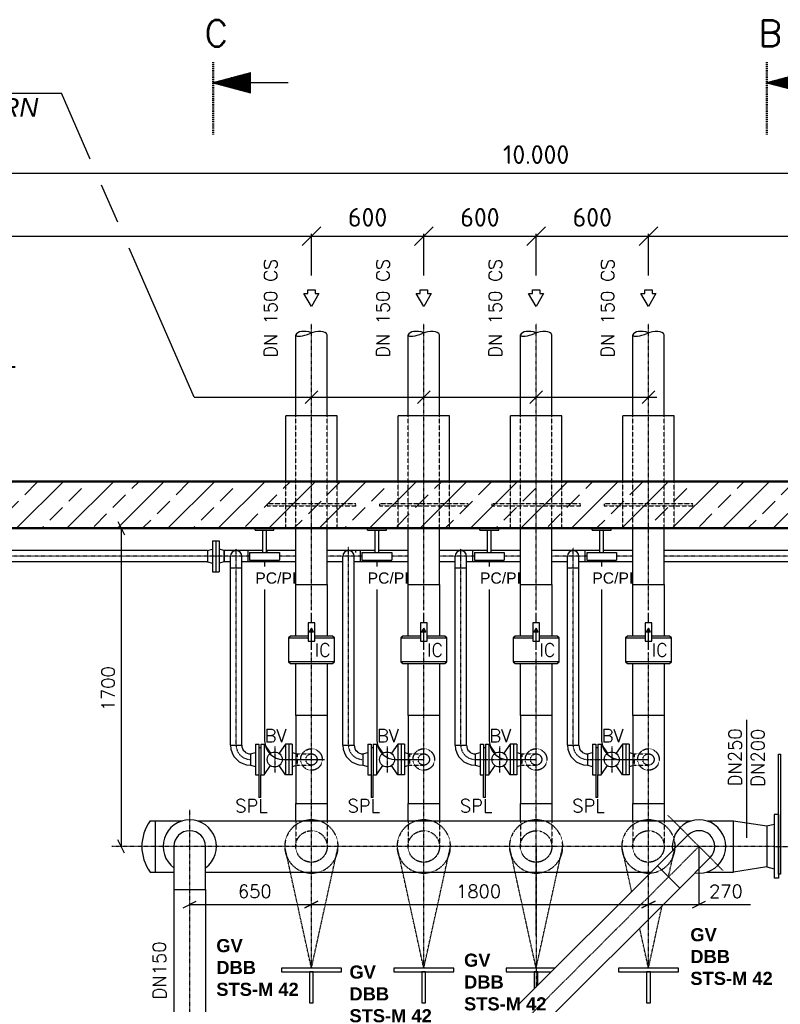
# Model space of a CAD drawing. Header units: millimetres. Extents: x -197187 to 231260338, y -45270 to 70505.
# Tile 40 of 85: x 6136 to 10199, y 11609 to 16868. Entities that reach past the tile are written whole.
import ezdxf
from ezdxf.enums import TextEntityAlignment as Align

# ---------------------------------------------------------------- set-up
doc = ezdxf.new("R2010")
doc.units = ezdxf.units.MM
doc.header["$LTSCALE"] = 0.5
doc.linetypes.add('DASHDOT', pattern=[1, 0.5, -0.25, 0, -0.25])
doc.linetypes.add('HIDDEN', pattern=[0.375, 0.25, -0.125])
for name, color, linetype in [('15', 7, 'Continuous'), ('17', 7, 'Continuous'), ('21', 7, 'Continuous'), ('41', 7, 'Continuous'), ('BEMAßUNG', 7, 'Continuous'), ('Beschriftung', 7, 'Continuous'), ('P-MU050ENTL', 7, 'Continuous'), ('P-MU150AUSL', 7, 'Continuous'), ('P-MU200AUSL', 7, 'Continuous'), ('P-MU200EINL', 7, 'Continuous'), ('P-MU250AUSL', 7, 'Continuous'), ('P-MU250EINL', 7, 'Continuous'), ('P-MU300AUSL', 7, 'Continuous')]:
    doc.layers.add(name, color=color, linetype=linetype)
doc.styles.add('LBB3.5M1000', font='isocp.shx', dxfattribs={"height": 3.5})
doc.styles.add('ROMANS', font='ROMANS', dxfattribs={"height": 0.2})
doc.styles.get("Standard").update_dxf_attribs({"font": 'isocpeur.ttf'})
doc.dimstyles.new('DIN', dxfattribs={"dimtxt": 2.5, "dimasz": 2.5, "dimexe": 1.25, "dimexo": 0.625, "dimtad": 1, "dimtih": 1, "dimdec": 4, "dimdsep": 46, "dimlunit": 6, "dimtxsty": 'Standard', "dimcen": 2.5, "dimadec": 0, "dimazin": 0, "dimtfac": 1, "dimtdec": 4, "dimtmove": 0, "dimatfit": 3, "dimfxl": 0, "dimtvp": 1, "dimtolj": 1, "dimtzin": 0, "dimarcsym": 0})

# ---------------------------------------------------------------- blocks, each defined once
blk = doc.blocks.new('_Oblique')
at = {"color": 0, "linetype": 'ByBlock', "lineweight": -2}
blk.add_line((-0.5, -0.5), (0.5, 0.5), dxfattribs=at)
blk = doc.blocks.new('*D12')
at = {"layer": 'BEMAßUNG', "color": 0, "lineweight": -2, "transparency": 16777216}
for p, q in [((3894.4, 15502), (3894.4, 15724.9)), ((7694.4, 15502), (7694.4, 15724.9)), ((3894.4, 15712.4), (7694.4, 15712.4))]:
    blk.add_line(p, q, dxfattribs=at)
at = {"layer": 'DEFPOINTS', "color": 0, "transparency": 16777216}
for p in [(7694.4, 15712.4), (3894.4, 14402), (7694.4, 14402)]:
    blk.add_point(p, dxfattribs=at)
at = {"layer": 'BEMAßUNG', "color": 0, "lineweight": -2, "transparency": 16777216, "xscale": 100, "yscale": 100, "zscale": 100, "rotation": 180}
blk.add_blockref('_Oblique', (3894.4, 15712.4), dxfattribs=at)
at = {"layer": 'BEMAßUNG', "color": 0, "lineweight": -2, "transparency": 16777216, "xscale": 100, "yscale": 100, "zscale": 100}
blk.add_blockref('_Oblique', (7694.4, 15712.4), dxfattribs=at)
at = {"layer": 'BEMAßUNG', "color": 0, "transparency": 16777216, "insert": (5794.4, 15812.4), "char_height": 100, "attachment_point": 5}
blk.add_mtext('\\A1;3.800', dxfattribs=at)
blk = doc.blocks.new('*D15')
at = {"layer": 'BEMAßUNG', "color": 0, "lineweight": -2, "transparency": 16777216}
for p, q in [((9494.4, 15502), (9494.4, 15724.9)), ((11744.4, 15502), (11744.4, 15724.9)), ((9494.4, 15712.4), (11744.4, 15712.4))]:
    blk.add_line(p, q, dxfattribs=at)
at = {"layer": 'DEFPOINTS', "color": 0, "transparency": 16777216}
for p in [(11744.4, 15712.4), (9494.4, 14402), (11744.4, 14402)]:
    blk.add_point(p, dxfattribs=at)
at = {"layer": 'BEMAßUNG', "color": 0, "lineweight": -2, "transparency": 16777216, "xscale": 100, "yscale": 100, "zscale": 100, "rotation": 180}
blk.add_blockref('_Oblique', (9494.4, 15712.4), dxfattribs=at)
at = {"layer": 'BEMAßUNG', "color": 0, "lineweight": -2, "transparency": 16777216, "xscale": 100, "yscale": 100, "zscale": 100}
blk.add_blockref('_Oblique', (11744.4, 15712.4), dxfattribs=at)
at = {"layer": 'BEMAßUNG', "color": 0, "transparency": 16777216, "insert": (10619.4, 15812.4), "char_height": 100, "attachment_point": 5}
blk.add_mtext('\\A1;2.250', dxfattribs=at)
blk = doc.blocks.new('*D16')
at = {"layer": 'BEMAßUNG', "color": 0, "lineweight": -2, "transparency": 16777216}
for p, q in [((8894.4, 15502), (8894.4, 15724.9)), ((9494.4, 15502), (9494.4, 15724.9)), ((8894.4, 15712.4), (9494.4, 15712.4))]:
    blk.add_line(p, q, dxfattribs=at)
at = {"layer": 'DEFPOINTS', "color": 0, "transparency": 16777216}
for p in [(9494.4, 15712.4), (8894.4, 14402), (9494.4, 14402)]:
    blk.add_point(p, dxfattribs=at)
at = {"layer": 'BEMAßUNG', "color": 0, "lineweight": -2, "transparency": 16777216, "xscale": 100, "yscale": 100, "zscale": 100, "rotation": 180}
blk.add_blockref('_Oblique', (8894.4, 15712.4), dxfattribs=at)
at = {"layer": 'BEMAßUNG', "color": 0, "lineweight": -2, "transparency": 16777216, "xscale": 100, "yscale": 100, "zscale": 100}
blk.add_blockref('_Oblique', (9494.4, 15712.4), dxfattribs=at)
at = {"layer": 'BEMAßUNG', "color": 0, "transparency": 16777216, "insert": (9194.4, 15812.4), "char_height": 100, "attachment_point": 5}
blk.add_mtext('\\A1;600', dxfattribs=at)
blk = doc.blocks.new('*D17')
at = {"layer": 'BEMAßUNG', "color": 0, "lineweight": -2, "transparency": 16777216}
for p, q in [((8294.4, 15502), (8294.4, 15724.9)), ((8894.4, 15502), (8894.4, 15724.9)), ((8294.4, 15712.4), (8894.4, 15712.4))]:
    blk.add_line(p, q, dxfattribs=at)
at = {"layer": 'DEFPOINTS', "color": 0, "transparency": 16777216}
for p in [(8894.4, 15712.4), (8294.4, 14402), (8894.4, 14402)]:
    blk.add_point(p, dxfattribs=at)
at = {"layer": 'BEMAßUNG', "color": 0, "lineweight": -2, "transparency": 16777216, "xscale": 100, "yscale": 100, "zscale": 100, "rotation": 180}
blk.add_blockref('_Oblique', (8294.4, 15712.4), dxfattribs=at)
at = {"layer": 'BEMAßUNG', "color": 0, "lineweight": -2, "transparency": 16777216, "xscale": 100, "yscale": 100, "zscale": 100}
blk.add_blockref('_Oblique', (8894.4, 15712.4), dxfattribs=at)
at = {"layer": 'BEMAßUNG', "color": 0, "transparency": 16777216, "insert": (8594.4, 15812.4), "char_height": 100, "attachment_point": 5}
blk.add_mtext('\\A1;600', dxfattribs=at)
blk = doc.blocks.new('*D18')
at = {"layer": 'BEMAßUNG', "color": 0, "lineweight": -2, "transparency": 16777216}
for p, q in [((7694.4, 15502), (7694.4, 15724.9)), ((8294.4, 15502), (8294.4, 15724.9)), ((7694.4, 15712.4), (8294.4, 15712.4))]:
    blk.add_line(p, q, dxfattribs=at)
at = {"layer": 'DEFPOINTS', "color": 0, "transparency": 16777216}
for p in [(8294.4, 15712.4), (7694.4, 14402), (8294.4, 14402)]:
    blk.add_point(p, dxfattribs=at)
at = {"layer": 'BEMAßUNG', "color": 0, "lineweight": -2, "transparency": 16777216, "xscale": 100, "yscale": 100, "zscale": 100, "rotation": 180}
blk.add_blockref('_Oblique', (7694.4, 15712.4), dxfattribs=at)
at = {"layer": 'BEMAßUNG', "color": 0, "lineweight": -2, "transparency": 16777216, "xscale": 100, "yscale": 100, "zscale": 100}
blk.add_blockref('_Oblique', (8294.4, 15712.4), dxfattribs=at)
at = {"layer": 'BEMAßUNG', "color": 0, "transparency": 16777216, "insert": (7994.4, 15812.4), "char_height": 100, "attachment_point": 5}
blk.add_mtext('\\A1;600', dxfattribs=at)
blk = doc.blocks.new('PFEIL')
at = {"layer": '17', "color": 7, "linetype": 'Continuous'}
for p, q in [((-20, 5.359), (-20, -5.359)), ((0, 0), (-20, 5.359)), ((-40, 0), (-20, 0)), ((-20, 5.0491), (-18.8434, 5.0491)), ((-20, 4.5991), (-17.164, 4.5991)), ((-20, 4.1491), (-15.4846, 4.1491)), ((-20, 3.6991), (-13.8052, 3.6991)), ((-20, 3.2491), (-12.1258, 3.2491)), ((-20, 2.7991), (-10.4464, 2.7991)), ((-20, 2.3491), (-8.7669, 2.3491)), ((-20, 1.8991), (-7.0875, 1.8991)), ((-20, 1.4491), (-5.4081, 1.4491)), ((-20, 0.9991), (-3.7287, 0.9991)), ((-20, 0.5491), (-2.0493, 0.5491)), ((-20, 0.0991), (-0.3698, 0.0991)), ((-20, -5.359), (0, 0)), ((-20, -0.3509), (-1.3096, -0.3509)), ((-20, -0.8009), (-2.989, -0.8009)), ((-20, -1.2509), (-4.6684, -1.2509)), ((-20, -1.7009), (-6.3478, -1.7009)), ((-20, -2.1509), (-8.0272, -2.1509)), ((-20, -2.6009), (-9.7067, -2.6009)), ((-20, -3.0509), (-11.3861, -3.0509)), ((-20, -3.5009), (-13.0655, -3.5009)), ((-20, -3.9509), (-14.7449, -3.9509)), ((-20, -4.4009), (-16.4243, -4.4009)), ((-20, -4.8509), (-18.1038, -4.8509)), ((-20, -5.3009), (-19.7832, -5.3009))]:
    blk.add_line(p, q, dxfattribs=at)
blk = doc.blocks.new('*D25')
at = {"layer": 'BEMAßUNG', "color": 0, "lineweight": -2, "transparency": 16777216}
for p, q in [((3894.4, 15502), (3894.4, 16060.2)), ((3894.4, 16047.7), (13894.4, 16047.7)), ((13894.4, 15502), (13894.4, 16060.2))]:
    blk.add_line(p, q, dxfattribs=at)
at = {"layer": 'DEFPOINTS', "color": 0, "transparency": 16777216}
for p in [(13894.4, 16047.7), (3894.4, 14402), (13894.4, 14402)]:
    blk.add_point(p, dxfattribs=at)
at = {"layer": 'BEMAßUNG', "color": 0, "lineweight": -2, "transparency": 16777216, "xscale": 100, "yscale": 100, "zscale": 100, "rotation": 180}
blk.add_blockref('_Oblique', (3894.4, 16047.7), dxfattribs=at)
at = {"layer": 'BEMAßUNG', "color": 0, "lineweight": -2, "transparency": 16777216, "xscale": 100, "yscale": 100, "zscale": 100}
blk.add_blockref('_Oblique', (13894.4, 16047.7), dxfattribs=at)
at = {"layer": 'BEMAßUNG', "color": 0, "transparency": 16777216, "insert": (8894.4, 16147.7), "char_height": 100, "attachment_point": 5}
blk.add_mtext('\\A1;10.000', dxfattribs=at)

msp = doc.modelspace()

# ---------------------------------------------------------------- hatches: boundary and pattern name
h = msp.add_hatch(color=256)
h.dxf.hatch_style = 1
h.paths.add_polyline_path([(7694.39, 13617.779), (7682.793, 13597.693), (7705.987, 13597.693)])
h = msp.add_hatch(color=256)
h.dxf.hatch_style = 1
h.paths.add_polyline_path([(8294.39, 13617.779), (8282.793, 13597.693), (8305.987, 13597.693)])
h = msp.add_hatch(color=256)
h.dxf.hatch_style = 1
h.paths.add_polyline_path([(8894.39, 13617.779), (8882.793, 13597.693), (8905.987, 13597.693)])
h = msp.add_hatch(color=256)
h.dxf.hatch_style = 1
h.paths.add_polyline_path([(9494.39, 13617.779), (9482.793, 13597.693), (9505.987, 13597.693)])

# ---------------------------------------------------------------- linework, layer by layer
for p, q in [((7694.39, 13645.981), (7694.39, 13700.306)), ((8294.39, 13645.981), (8294.39, 13700.306)), ((8894.39, 13645.981), (8894.39, 13700.306)), ((9494.39, 13645.981), (9494.39, 13700.306)), ((7694.39, 13502.018), (7694.39, 13597.693)), ((8294.39, 13502.018), (8294.39, 13597.693)), ((8894.39, 13502.018), (8894.39, 13597.693)), ((9494.39, 13502.018), (9494.39, 13597.693)), ((7610.24, 13152.018), (7610.24, 12681.018)), ((7778.54, 13152.018), (7778.54, 12681.018)), ((8210.24, 13152.018), (8210.24, 12681.018)), ((8378.54, 13152.018), (8378.54, 12681.018)), ((8810.24, 13152.018), (8810.24, 12681.018)), ((8978.54, 13152.018), (8978.54, 12681.018)), ((9410.24, 13152.018), (9410.24, 12681.018)), ((9578.54, 13152.018), (9578.54, 12681.018)), ((7610.24, 12588.518), (7610.24, 12681.018)), ((7778.54, 12681.018), (7778.54, 12588.518)), ((8210.24, 12681.018), (8378.54, 12681.018)), ((8210.24, 12588.518), (8210.24, 12681.018)), ((8378.54, 12681.018), (8378.54, 12588.518)), ((8810.24, 12681.018), (8978.54, 12681.018)), ((8810.24, 12588.518), (8810.24, 12681.018)), ((8978.54, 12681.018), (8978.54, 12588.518)), ((9410.24, 12681.018), (9578.54, 12681.018)), ((9410.24, 12588.518), (9410.24, 12681.018)), ((9578.54, 12681.018), (9578.54, 12588.518))]:
    msp.add_line(p, q)
for points in [[(7676.288, 13645.981), (7676.288, 13549.405), (7712.492, 13549.405), (7712.492, 13645.981)], [(8276.288, 13645.981), (8276.288, 13549.405), (8312.492, 13549.405), (8312.492, 13645.981)], [(8876.288, 13645.981), (8876.288, 13549.405), (8912.492, 13549.405), (8912.492, 13645.981)], [(9476.288, 13645.981), (9476.288, 13549.405), (9512.492, 13549.405), (9512.492, 13645.981)], [(7694.39, 13617.779), (7682.793, 13597.693), (7705.987, 13597.693)], [(8294.39, 13617.779), (8282.793, 13597.693), (8305.987, 13597.693)], [(8894.39, 13617.779), (8882.793, 13597.693), (8905.987, 13597.693)], [(9494.39, 13617.779), (9482.793, 13597.693), (9505.987, 13597.693)], [(7534.39, 11782.018), (7854.39, 11782.018), (7854.39, 11802.018), (7534.39, 11802.018)], [(7684.39, 11617.018), (7704.39, 11617.018), (7704.39, 11782.018), (7684.39, 11782.018)], [(8134.39, 11782.018), (8454.39, 11782.018), (8454.39, 11802.018), (8134.39, 11802.018)], [(8284.39, 11617.018), (8304.39, 11617.018), (8304.39, 11782.018), (8284.39, 11782.018)], [(9334.39, 11782.018), (9654.39, 11782.018), (9654.39, 11802.018), (9334.39, 11802.018)], [(9484.39, 11617.018), (9504.39, 11617.018), (9504.39, 11782.018), (9484.39, 11782.018)]]:
    msp.add_lwpolyline(points, close=True)
for points in [[(8995.383, 11802.018), (8734.39, 11802.018), (8734.39, 11782.018), (8975.383, 11782.018)], [(8904.39, 11711.025), (8904.39, 11782.018), (8884.39, 11782.018), (8884.39, 11691.025)]]:
    msp.add_lwpolyline(points)
for centre, start, end in [((7694.39, 12452.018), 73.31441, 106.68559), ((8294.39, 12452.018), 73.31441, 106.68559), ((8894.39, 12452.018), 73.31441, 106.68559), ((9494.39, 12452.018), 73.31441, 106.68559), ((7694.39, 12452.018), 253.31441, 286.68559), ((8294.39, 12452.018), 253.31441, 286.68559), ((8894.39, 12452.018), 253.31441, 286.68559), ((9494.39, 12452.018), 253.31441, 286.68559)]:
    msp.add_arc(centre, 142.5, start, end)
at = {"layer": '15', "linetype": 'Continuous', "ltscale": 10}
for p, q in [((7729.39, 12159.518), (7659.39, 12124.518)), ((9529.39, 12159.518), (9459.39, 12124.518))]:
    msp.add_line(p, q, dxfattribs=at)
at = {"layer": '17', "linetype": 'DASHDOT', "lineweight": 50, "ltscale": 20}
for p, q in [((7169.434, 16641.111), (7169.434, 16254.25)), ((10127.39, 16641.111), (10127.39, 16254.25))]:
    msp.add_line(p, q, dxfattribs=at)
at = {"layer": '21', "linetype": 'Continuous', "ltscale": 10}
msp.add_line((7165.39, 13919.518), (7201.39, 13919.518), dxfattribs=at)
at = {"layer": '41', "linetype": 'Continuous', "lineweight": 50, "ltscale": 10}
for p, q in [((9949.39, 14402.018), (3894.39, 14402.018)), ((14507.43, 14402.018), (9949.39, 14402.018)), ((9949.39, 14152.018), (4144.39, 14152.018)), ((13644.39, 14152.018), (9949.39, 14152.018))]:
    msp.add_line(p, q, dxfattribs=at)
at = {"layer": '41', "linetype": 'Continuous', "ltscale": 10}
for p, q in [((7394.39, 14142.018), (7394.39, 14152.018)), ((7494.39, 14142.018), (7494.39, 14152.018)), ((7994.39, 14142.018), (7994.39, 14152.018)), ((8094.39, 14142.018), (8094.39, 14152.018)), ((8594.39, 14142.018), (8594.39, 14152.018)), ((8694.39, 14142.018), (8694.39, 14152.018)), ((9194.39, 14142.018), (9194.39, 14152.018)), ((9294.39, 14142.018), (9294.39, 14152.018)), ((7394.39, 14142.018), (7494.39, 14142.018)), ((7434.39, 14022.018), (7434.39, 14142.018)), ((7454.39, 14022.018), (7454.39, 14142.018)), ((7994.39, 14142.018), (8094.39, 14142.018)), ((8034.39, 14022.018), (8034.39, 14142.018)), ((8054.39, 14022.018), (8054.39, 14142.018)), ((8594.39, 14142.018), (8694.39, 14142.018)), ((8634.39, 14022.018), (8634.39, 14142.018)), ((8654.39, 14022.018), (8654.39, 14142.018)), ((9194.39, 14142.018), (9294.39, 14142.018)), ((9234.39, 14022.018), (9234.39, 14142.018)), ((9254.39, 14022.018), (9254.39, 14142.018)), ((7228.39, 13971.868), (7228.39, 14032.168)), ((7356.39, 13971.868), (7356.39, 14032.168)), ((7364.39, 14022.018), (7524.39, 14022.018)), ((7364.39, 14022.018), (7364.39, 13982.018)), ((7524.39, 14022.018), (7524.39, 13982.018)), ((7956.39, 13971.868), (7956.39, 14032.168)), ((7964.39, 14022.018), (8124.39, 14022.018)), ((7964.39, 14022.018), (7964.39, 13982.018)), ((8124.39, 14022.018), (8124.39, 13982.018)), ((8556.39, 13971.868), (8556.39, 14032.168)), ((8564.39, 14022.018), (8564.39, 13982.018)), ((8564.39, 14022.018), (8724.39, 14022.018)), ((8724.39, 14022.018), (8724.39, 13982.018)), ((9156.39, 13971.868), (9156.39, 14032.168)), ((9164.39, 14022.018), (9324.39, 14022.018)), ((9164.39, 14022.018), (9164.39, 13982.018)), ((9324.39, 14022.018), (9324.39, 13982.018)), ((7364.39, 13982.018), (7524.39, 13982.018)), ((7444.39, 13982.018), (7444.39, 13016.518)), ((7862.24, 13971.868), (7778.54, 13971.868)), ((7964.39, 13982.018), (8124.39, 13982.018)), ((8044.39, 13982.018), (8044.39, 13016.518)), ((8564.39, 13982.018), (8724.39, 13982.018)), ((8644.39, 13982.018), (8644.39, 13016.518)), ((9122.54, 13938.018), (9062.24, 13938.018)), ((9164.39, 13982.018), (9324.39, 13982.018)), ((9244.39, 13982.018), (9244.39, 13016.518)), ((7544.39, 12916.518), (7763.93, 12916.518)), ((8144.39, 12916.518), (8294.825, 12916.518)), ((8744.39, 12916.518), (8894.825, 12916.518)), ((9344.39, 12916.518), (9494.825, 12916.518))]:
    msp.add_line(p, q, dxfattribs=at)
at = {"layer": '41', "linetype": 'HIDDEN', "ltscale": 10}
msp.add_line((9391.39, 12834.018), (9384.84, 12834.018), dxfattribs=at)
at = {"layer": '41', "linetype": 'Continuous', "ltscale": 10}
for centre in [(7544.39, 13016.518), (8144.39, 13016.518), (8744.39, 13016.518), (9344.39, 13016.518)]:
    msp.add_arc(centre, 100, 180, 270, dxfattribs=at)
at = {"layer": 'BEMAßUNG', "linetype": 'Continuous', "ltscale": 10}
for p, q in [((6660.672, 14187.018), (6695.672, 14117.018)), ((6678.172, 14152.018), (6678.172, 12452.018)), ((6695.672, 12417.018), (6660.672, 12487.018)), ((9764.39, 12142.018), (9764.39, 12452.018)), ((7009.39, 12124.518), (7079.39, 12159.518)), ((7659.39, 12124.518), (7729.39, 12159.518)), ((9459.39, 12124.518), (9529.39, 12159.518)), ((9729.39, 12124.518), (9799.39, 12159.518)), ((7044.39, 12142.018), (7694.39, 12142.018)), ((7694.39, 12142.018), (9494.39, 12142.018)), ((9494.39, 12142.018), (10040.004, 12142.018))]:
    msp.add_line(p, q, dxfattribs=at)
at = {"layer": 'Beschriftung'}
for p, q in [((6659.85, 15786.846), (6573.85, 15983.388)), ((7068.809, 14852.218), (6720.567, 15648.084)), ((7727.783, 14885.611), (7660.997, 14818.825)), ((8327.783, 14885.611), (8260.997, 14818.825)), ((8927.783, 14885.611), (8860.997, 14818.825)), ((9527.783, 14885.611), (9460.997, 14818.825)), ((7068.809, 14852.218), (9539.327, 14852.218))]:
    msp.add_line(p, q, dxfattribs=at)
at = {"layer": 'P-MU050ENTL', "linetype": 'Continuous', "ltscale": 10}
for p, q in [((7165.39, 14084.518), (7165.39, 13919.518)), ((7165.39, 14084.518), (7201.39, 14084.518)), ((7183.39, 14084.518), (7183.39, 13919.518)), ((7201.39, 14084.518), (7201.39, 13919.518)), ((7138.39, 14032.168), (5911.04, 14032.168)), ((7138.39, 14032.168), (7165.39, 14039.403)), ((7138.39, 14032.168), (7138.39, 13971.868)), ((7228.39, 14032.168), (7201.39, 14039.403)), ((7228.39, 14032.168), (7228.39, 13971.868)), ((7434.39, 14032.168), (7228.39, 14032.168)), ((7262.24, 12992.518), (7262.24, 14002.018)), ((7322.54, 12992.518), (7322.54, 14002.018)), ((7610.24, 14032.168), (7454.39, 14032.168)), ((8034.39, 14032.168), (7778.54, 14032.168)), ((7862.24, 12992.518), (7862.24, 14002.018)), ((7922.54, 12992.518), (7922.54, 14002.018)), ((8210.24, 14032.168), (8054.39, 14032.168)), ((8634.39, 14032.168), (8378.54, 14032.168)), ((8462.24, 12992.518), (8462.24, 14002.018)), ((8522.54, 12992.518), (8522.54, 14002.018)), ((8810.24, 14032.168), (8654.39, 14032.168)), ((9234.39, 14032.168), (8978.54, 14032.168)), ((9062.24, 12992.518), (9062.24, 14002.018)), ((9122.54, 12992.518), (9122.54, 14002.018)), ((9410.24, 14032.168), (9254.39, 14032.168)), ((10584.39, 14032.168), (9578.54, 14032.168)), ((7138.39, 13971.868), (5911.04, 13971.868)), ((7138.39, 13971.868), (7165.39, 13964.634)), ((7228.39, 13971.868), (7201.39, 13964.634)), ((7262.24, 13971.868), (7228.39, 13971.868)), ((7322.54, 13938.018), (7262.24, 13938.018)), ((7610.24, 13971.868), (7322.54, 13971.868)), ((7957.025, 13971.868), (7922.54, 13971.868)), ((8210.24, 13971.868), (7957.025, 13971.868)), ((8462.24, 13971.868), (8378.54, 13971.868)), ((8522.54, 13938.018), (8462.24, 13938.018)), ((8810.24, 13971.868), (8522.54, 13971.868)), ((9062.24, 13971.868), (8978.54, 13971.868)), ((9410.24, 13971.868), (9122.54, 13971.868)), ((10584.39, 13971.868), (9578.54, 13971.868)), ((7262.24, 12992.518), (7322.54, 12992.518)), ((7395.39, 12999.018), (7395.39, 12834.018)), ((7395.39, 12999.018), (7413.39, 12999.018)), ((7413.39, 12999.018), (7413.39, 12834.018)), ((7423.39, 12999.018), (7423.39, 12834.018)), ((7423.39, 12999.018), (7441.39, 12999.018)), ((7441.39, 12999.018), (7475.653, 12949.428)), ((7441.39, 12999.018), (7441.39, 12834.018)), ((7555.39, 12999.018), (7521.127, 12949.428)), ((7555.39, 12999.018), (7555.39, 12834.018)), ((7584.84, 12999.018), (7555.39, 12999.018)), ((7573.39, 12999.018), (7573.39, 12834.018)), ((7591.39, 12999.018), (7584.84, 12999.018)), ((7591.39, 12999.018), (7591.39, 12834.018)), ((7862.24, 12992.518), (7922.54, 12992.518)), ((7995.39, 12999.018), (8013.39, 12999.018)), ((7995.39, 12999.018), (7995.39, 12834.018)), ((8013.39, 12999.018), (8013.39, 12834.018)), ((8023.39, 12999.018), (8041.39, 12999.018)), ((8023.39, 12999.018), (8023.39, 12834.018)), ((8041.39, 12999.018), (8075.653, 12949.428)), ((8041.39, 12999.018), (8041.39, 12834.018)), ((8155.39, 12999.018), (8121.127, 12949.428)), ((8184.84, 12999.018), (8155.39, 12999.018)), ((8155.39, 12999.018), (8155.39, 12834.018)), ((8173.39, 12999.018), (8173.39, 12834.018)), ((8191.39, 12999.018), (8184.84, 12999.018)), ((8191.39, 12999.018), (8191.39, 12834.018)), ((8462.24, 12992.518), (8522.54, 12992.518)), ((8595.39, 12999.018), (8595.39, 12834.018)), ((8595.39, 12999.018), (8613.39, 12999.018)), ((8613.39, 12999.018), (8613.39, 12834.018)), ((8623.39, 12999.018), (8623.39, 12834.018)), ((8623.39, 12999.018), (8641.39, 12999.018)), ((8641.39, 12999.018), (8641.39, 12834.018)), ((8641.39, 12999.018), (8675.653, 12949.428)), ((8755.39, 12999.018), (8721.127, 12949.428)), ((8755.39, 12999.018), (8755.39, 12834.018)), ((8784.84, 12999.018), (8755.39, 12999.018)), ((8773.39, 12999.018), (8773.39, 12834.018)), ((8791.39, 12999.018), (8784.84, 12999.018)), ((8791.39, 12999.018), (8791.39, 12834.018)), ((9062.24, 12992.518), (9122.54, 12992.518)), ((9195.39, 12999.018), (9195.39, 12834.018)), ((9195.39, 12999.018), (9213.39, 12999.018)), ((9213.39, 12999.018), (9213.39, 12834.018)), ((9223.39, 12999.018), (9223.39, 12834.018)), ((9223.39, 12999.018), (9241.39, 12999.018)), ((9241.39, 12999.018), (9241.39, 12834.018)), ((9241.39, 12999.018), (9275.653, 12949.428)), ((9355.39, 12999.018), (9321.127, 12949.428)), ((9384.84, 12999.018), (9355.39, 12999.018)), ((9355.39, 12999.018), (9355.39, 12834.018)), ((9373.39, 12999.018), (9373.39, 12834.018)), ((9391.39, 12999.018), (9384.84, 12999.018)), ((9391.39, 12999.018), (9391.39, 12834.018)), ((7368.39, 12946.668), (7395.39, 12953.903)), ((7368.39, 12946.668), (7368.39, 12886.368)), ((7423.39, 12978.518), (7413.39, 12978.518)), ((7591.39, 12953.903), (7610.24, 12948.852)), ((7968.39, 12946.668), (7995.39, 12953.903)), ((7968.39, 12946.668), (7968.39, 12886.368)), ((8023.39, 12978.518), (8013.39, 12978.518)), ((8191.39, 12953.903), (8210.24, 12948.852)), ((8568.39, 12946.668), (8595.39, 12953.903)), ((8568.39, 12946.668), (8568.39, 12886.368)), ((8623.39, 12978.518), (8613.39, 12978.518)), ((8791.39, 12953.903), (8810.24, 12948.852)), ((9168.39, 12946.668), (9195.39, 12953.903)), ((9168.39, 12946.668), (9168.39, 12886.368)), ((9223.39, 12978.518), (9213.39, 12978.518)), ((9391.39, 12953.903), (9410.24, 12948.852)), ((7368.39, 12886.368), (7395.39, 12879.134)), ((7968.39, 12886.368), (7995.39, 12879.134)), ((8568.39, 12886.368), (8595.39, 12879.134)), ((9168.39, 12886.368), (9195.39, 12879.134)), ((7395.39, 12834.018), (7413.39, 12834.018)), ((7413.39, 12834.018), (7413.39, 12713.518)), ((7423.39, 12834.018), (7441.39, 12834.018)), ((7423.39, 12713.518), (7423.39, 12834.018)), ((7441.39, 12834.018), (7475.653, 12883.609)), ((7555.39, 12834.018), (7521.127, 12883.609)), ((7584.84, 12834.018), (7555.39, 12834.018)), ((7591.39, 12834.018), (7584.84, 12834.018)), ((7591.39, 12879.134), (7610.24, 12884.185)), ((7995.39, 12834.018), (8013.39, 12834.018)), ((8013.39, 12834.018), (8013.39, 12713.518)), ((8023.39, 12713.518), (8023.39, 12834.018)), ((8023.39, 12834.018), (8041.39, 12834.018)), ((8041.39, 12834.018), (8075.653, 12883.609)), ((8155.39, 12834.018), (8121.127, 12883.609)), ((8184.84, 12834.018), (8155.39, 12834.018)), ((8191.39, 12834.018), (8184.84, 12834.018)), ((8191.39, 12879.134), (8210.24, 12884.185)), ((8595.39, 12834.018), (8613.39, 12834.018)), ((8613.39, 12713.518), (8613.39, 12834.018)), ((8623.39, 12834.018), (8641.39, 12834.018)), ((8623.39, 12713.518), (8623.39, 12834.018)), ((8641.39, 12834.018), (8675.653, 12883.609)), ((8755.39, 12834.018), (8721.127, 12883.609)), ((8784.84, 12834.018), (8755.39, 12834.018)), ((8791.39, 12834.018), (8784.84, 12834.018)), ((8791.39, 12879.134), (8810.24, 12884.185)), ((9195.39, 12834.018), (9213.39, 12834.018)), ((9213.39, 12834.018), (9213.39, 12713.518)), ((9223.39, 12713.518), (9223.39, 12834.018)), ((9223.39, 12834.018), (9241.39, 12834.018)), ((9241.39, 12834.018), (9275.653, 12883.609)), ((9355.39, 12834.018), (9321.127, 12883.609)), ((9384.84, 12834.018), (9355.39, 12834.018)), ((9391.39, 12879.134), (9410.24, 12884.185)), ((7423.39, 12713.518), (7413.39, 12713.518)), ((8023.39, 12713.518), (8013.39, 12713.518)), ((8623.39, 12713.518), (8613.39, 12713.518)), ((9223.39, 12713.518), (9213.39, 12713.518))]:
    msp.add_line(p, q, dxfattribs=at)
at = {"layer": 'P-MU050ENTL', "linetype": 'DASHDOT', "ltscale": 10}
for p, q in [((7292.39, 12992.518), (7292.39, 14042.587)), ((7892.39, 12992.518), (7892.39, 14054.031)), ((8492.39, 12992.518), (8492.39, 14042.275)), ((9092.39, 12992.518), (9092.39, 14048.778)), ((7364.39, 14002.018), (5911.04, 14002.018)), ((7610.24, 14002.018), (7524.39, 14002.018)), ((7964.39, 14002.018), (7778.54, 14002.018)), ((8210.24, 14002.018), (8124.39, 14002.018)), ((8564.39, 14002.018), (8378.54, 14002.018)), ((8810.24, 14002.018), (8724.39, 14002.018)), ((9164.39, 14002.018), (8978.54, 14002.018)), ((9410.24, 14002.018), (9324.39, 14002.018)), ((10584.39, 14002.018), (9578.54, 14002.018)), ((7498.39, 12986.518), (7498.39, 12846.518)), ((8098.39, 12986.518), (8098.39, 12846.518)), ((8698.39, 12986.518), (8698.39, 12846.518)), ((9298.39, 12986.518), (9298.39, 12846.518)), ((8568.39, 12916.518), (8894.39, 12916.518)), ((9168.39, 12916.518), (9494.39, 12916.518))]:
    msp.add_line(p, q, dxfattribs=at)
at = {"layer": 'P-MU050ENTL', "linetype": 'Continuous', "ltscale": 10}
for centre in [(7498.39, 12916.518), (8098.39, 12916.518), (8698.39, 12916.518), (9298.39, 12916.518)]:
    msp.add_circle(centre, 40, dxfattribs=at)
for centre, radius, start, end in [((7292.39, 14002.018), 30.15, 0, 180), ((7892.39, 14002.018), 30.15, 0, 180), ((8492.39, 14002.018), 30.15, 0, 180), ((9092.39, 14002.018), 30.15, 0, 180), ((7368.39, 12992.518), 106.15, 180, 270), ((7368.39, 12992.518), 45.85, 180, 270), ((7968.39, 12992.518), 106.15, 180, 270), ((7968.39, 12992.518), 45.85, 180, 270), ((8568.39, 12992.518), 106.15, 180, 270), ((8568.39, 12992.518), 45.85, 180, 270), ((9168.39, 12992.518), 106.15, 180, 270), ((9168.39, 12992.518), 45.85, 180, 270)]:
    msp.add_arc(centre, radius, start, end, dxfattribs=at)
at = {"layer": 'P-MU050ENTL', "linetype": 'DASHDOT', "ltscale": 10}
for centre in [(7368.39, 12992.518), (7968.39, 12992.518), (8568.39, 12992.518), (9168.39, 12992.518)]:
    msp.add_arc(centre, 76, 180, 270, dxfattribs=at)
at = {"layer": 'P-MU150AUSL', "linetype": 'Continuous', "ltscale": 10}
for p, q in [((7610.24, 14752.018), (7610.24, 15183.849)), ((7778.54, 14752.018), (7778.54, 15183.849)), ((8210.24, 14752.018), (8210.24, 15183.849)), ((8378.54, 14752.018), (8378.54, 15183.849)), ((8810.24, 14752.018), (8810.24, 15183.849)), ((8978.54, 14752.018), (8978.54, 15183.849)), ((9410.24, 14752.018), (9410.24, 15183.849)), ((9578.54, 14752.018), (9578.54, 15183.849)), ((7557.89, 14402.018), (7557.89, 14752.018)), ((7830.89, 14752.018), (7557.89, 14752.018)), ((7830.89, 14402.018), (7830.89, 14752.018)), ((8157.89, 14402.018), (8157.89, 14752.018)), ((8430.89, 14752.018), (8157.89, 14752.018)), ((8430.89, 14402.018), (8430.89, 14752.018)), ((8757.89, 14402.018), (8757.89, 14752.018)), ((9030.89, 14752.018), (8757.89, 14752.018)), ((9030.89, 14402.018), (9030.89, 14752.018)), ((9357.89, 14402.018), (9357.89, 14752.018)), ((9630.89, 14752.018), (9357.89, 14752.018)), ((9630.89, 14402.018), (9630.89, 14752.018)), ((7778.54, 13852.018), (7778.54, 14152.018)), ((8378.54, 13852.018), (8378.54, 14152.018)), ((8978.54, 13852.018), (8978.54, 14152.018)), ((9578.54, 13852.018), (9578.54, 14152.018)), ((7571.89, 13565.518), (7676.288, 13565.518)), ((7712.492, 13565.518), (7816.89, 13565.518)), ((8171.89, 13565.518), (8276.288, 13565.518)), ((8312.492, 13565.518), (8416.89, 13565.518)), ((8771.89, 13565.518), (8876.288, 13565.518)), ((8912.492, 13565.518), (9016.89, 13565.518)), ((9371.89, 13565.518), (9476.288, 13565.518)), ((9512.492, 13565.518), (9616.89, 13565.518)), ((7816.89, 13438.518), (7571.89, 13438.518)), ((8416.89, 13438.518), (8171.89, 13438.518)), ((9016.89, 13438.518), (8771.89, 13438.518)), ((9616.89, 13438.518), (9371.89, 13438.518)), ((7610.24, 12681.018), (7778.54, 12681.018))]:
    msp.add_line(p, q, dxfattribs=at)
at = {"layer": 'P-MU150AUSL', "linetype": 'HIDDEN', "ltscale": 10}
for p, q in [((7610.24, 14152.018), (7610.24, 14752.018)), ((7778.54, 14152.018), (7778.54, 14752.018)), ((8210.24, 14152.018), (8210.24, 14752.018)), ((8378.54, 14152.018), (8378.54, 14752.018)), ((8810.24, 14152.018), (8810.24, 14752.018)), ((8978.54, 14152.018), (8978.54, 14752.018)), ((9410.24, 14152.018), (9410.24, 14752.018)), ((9578.54, 14152.018), (9578.54, 14752.018)), ((7557.89, 14152.018), (7557.89, 14402.018)), ((7830.89, 14152.018), (7830.89, 14402.018)), ((8157.89, 14152.018), (8157.89, 14402.018)), ((8430.89, 14152.018), (8430.89, 14402.018)), ((8757.89, 14152.018), (8757.89, 14402.018)), ((9030.89, 14152.018), (9030.89, 14402.018)), ((9357.89, 14152.018), (9357.89, 14402.018)), ((9630.89, 14152.018), (9630.89, 14402.018)), ((7457.89, 14022.018), (7457.89, 14032.018)), ((7930.89, 14022.018), (7930.89, 14032.018)), ((7618.39, 12946.668), (7618.39, 12886.368)), ((8218.39, 12946.668), (8218.39, 12886.368)), ((8818.39, 12946.668), (8818.39, 12886.368)), ((9418.39, 12946.668), (9418.39, 12886.368))]:
    msp.add_line(p, q, dxfattribs=at)
at = {"layer": 'P-MU150AUSL', "linetype": 'DASHDOT', "ltscale": 10}
for p, q in [((7044.39, 9758.945), (7044.39, 12648.785)), ((9892.501, 12323.908), (9599.558, 12616.851)), ((7694.39, 11802.018), (7551.89, 12452.018)), ((7694.39, 11802.018), (7836.89, 12452.018)), ((8294.39, 11802.018), (8151.89, 12452.018)), ((8294.39, 11802.018), (8436.89, 12452.018)), ((8894.39, 11802.018), (8751.89, 12452.018)), ((9764.39, 12452.018), (8861.756, 11549.385)), ((8894.39, 11802.018), (9036.89, 12452.018)), ((9404.663, 12211.298), (9351.89, 12452.018)), ((9601.329, 12289.81), (9636.89, 12452.018)), ((9494.39, 11802.018), (9567.674, 12136.297)), ((9494.39, 11802.018), (9447.461, 12016.083))]:
    msp.add_line(p, q, dxfattribs=at)
at = {"layer": 'P-MU150AUSL', "linetype": 'HIDDEN', "ltscale": 10}
for points in [[(7457.89, 14272.018), (7930.89, 14272.018), (7930.89, 14282.018), (7457.89, 14282.018)], [(8057.89, 14272.018), (8530.89, 14272.018), (8530.89, 14282.018), (8057.89, 14282.018)], [(8657.89, 14272.018), (9130.89, 14272.018), (9130.89, 14282.018), (8657.89, 14282.018)], [(9257.89, 14272.018), (9730.89, 14272.018), (9730.89, 14282.018), (9257.89, 14282.018)]]:
    msp.add_lwpolyline(points, close=True, dxfattribs=at)
at = {"layer": 'P-MU150AUSL', "linetype": 'Continuous', "ltscale": 10}
for points in [[(7676.288, 13575.518), (7581.89, 13575.518), (7571.89, 13565.518), (7571.89, 13438.518), (7581.89, 13428.518), (7806.89, 13428.518), (7816.89, 13438.518), (7816.89, 13565.518), (7806.89, 13575.518), (7712.492, 13575.518)], [(8276.288, 13575.518), (8181.89, 13575.518), (8171.89, 13565.518), (8171.89, 13438.518), (8181.89, 13428.518), (8406.89, 13428.518), (8416.89, 13438.518), (8416.89, 13565.518), (8406.89, 13575.518), (8312.492, 13575.518)], [(8876.288, 13575.518), (8781.89, 13575.518), (8771.89, 13565.518), (8771.89, 13438.518), (8781.89, 13428.518), (9006.89, 13428.518), (9016.89, 13438.518), (9016.89, 13565.518), (9006.89, 13575.518), (8912.492, 13575.518)], [(9476.288, 13575.518), (9381.89, 13575.518), (9371.89, 13565.518), (9371.89, 13438.518), (9381.89, 13428.518), (9606.89, 13428.518), (9616.89, 13438.518), (9616.89, 13565.518), (9606.89, 13575.518), (9512.492, 13575.518)], [(7778.54, 13428.518), (7778.54, 13152.018), (7610.24, 13152.018), (7610.24, 13428.518)], [(8378.54, 13428.518), (8378.54, 13152.018), (8210.24, 13152.018), (8210.24, 13428.518)], [(8978.54, 13428.518), (8978.54, 13152.018), (8810.24, 13152.018), (8810.24, 13428.518)], [(9578.54, 13428.518), (9578.54, 13152.018), (9410.24, 13152.018), (9410.24, 13428.518)]]:
    msp.add_lwpolyline(points, dxfattribs=at)
at = {"layer": 'P-MU150AUSL', "linetype": 'HIDDEN', "ltscale": 10}
for points in [[(7610.24, 12948.852), (7618.39, 12946.668), (7694.39, 12946.668)], [(8210.24, 12948.852), (8218.39, 12946.668), (8294.39, 12946.668)], [(8810.24, 12948.852), (8818.39, 12946.668), (8894.39, 12946.668)], [(9410.24, 12948.852), (9418.39, 12946.668), (9494.39, 12946.668)], [(7610.24, 12884.185), (7618.39, 12886.368), (7694.39, 12886.368)], [(8210.24, 12884.185), (8218.39, 12886.368), (8294.39, 12886.368)], [(8810.24, 12884.185), (8818.39, 12886.368), (8894.39, 12886.368)], [(9410.24, 12884.185), (9418.39, 12886.368), (9494.39, 12886.368)]]:
    msp.add_lwpolyline(points, dxfattribs=at)
for centre, radius, start, end in [((7694.39, 12916.518), 57.5, 189.863672, 189.863664), ((7694.39, 12916.518), 30.15, 199.0686, 199.068592), ((8294.39, 12916.518), 57.5, 189.863672, 189.863664), ((8294.39, 12916.518), 30.15, 199.0686, 199.068592), ((8894.39, 12916.518), 57.5, 189.863672, 189.863664), ((8894.39, 12916.518), 30.15, 199.0686, 199.068592), ((9494.39, 12916.518), 57.5, 189.863672, 189.863664), ((9494.39, 12916.518), 30.15, 199.0686, 199.068592)]:
    msp.add_arc(centre, radius, start, end, dxfattribs=at)
at = {"layer": 'P-MU150AUSL', "linetype": 'Continuous', "ltscale": 10}
for centre, major_axis, ratio, start_param, end_param in [((7688.032, 15152.744), (-77.02, 31.104), 0.51427667, 4.83132871, 6.28318531), ((7701.52, 15152.744), (77.02, 31.104), 0.51427667, 0, 1.57079633), ((8288.032, 15152.744), (-77.02, 31.104), 0.51427667, 4.83132871, 6.28318531), ((8301.52, 15152.744), (77.02, 31.104), 0.51427667, 0, 1.57079633), ((8888.032, 15152.744), (-77.02, 31.104), 0.51427667, 4.83132871, 6.28318531), ((8901.52, 15152.744), (77.02, 31.104), 0.51427667, 0, 1.57079633), ((9488.032, 15152.744), (-77.02, 31.104), 0.51427667, 4.83132871, 6.28318531), ((9501.52, 15152.744), (77.02, 31.104), 0.51427667, 0, 1.57079633), ((7675.88, 15213.617), (-65.64, -29.769), 0.32393588, 0, 1.57079633), ((8275.88, 15213.617), (-65.64, -29.769), 0.32393588, 0, 1.57079633), ((8875.88, 15213.617), (-65.64, -29.769), 0.32393588, 0, 1.57079633), ((9475.88, 15213.617), (-65.64, -29.769), 0.32393588, 0, 1.57079633)]:
    msp.add_ellipse(centre, major_axis=major_axis, ratio=ratio, start_param=start_param, end_param=end_param, dxfattribs=at)
at = {"layer": 'P-MU200AUSL', "linetype": 'DASHDOT', "ltscale": 10}
for p, q in [((7694.39, 13714.845), (7694.39, 15245.636)), ((8294.39, 13714.845), (8294.39, 15245.636)), ((8894.39, 13714.845), (8894.39, 15245.636)), ((9494.39, 13714.845), (9494.39, 15245.636)), ((7694.39, 11802.018), (7694.39, 13490.368)), ((8294.39, 11802.018), (8294.39, 13490.368)), ((8894.39, 11976.83), (8894.39, 13490.368)), ((9494.39, 11802.018), (9494.39, 13490.368)), ((8894.39, 12452.018), (8894.39, 11701.025)), ((9494.39, 12011.83), (9494.39, 12177.018))]:
    msp.add_line(p, q, dxfattribs=at)
at = {"layer": 'P-MU200AUSL', "linetype": 'Continuous', "ltscale": 10}
for p, q in [((10127.39, 12561.568), (10165.39, 12571.75)), ((10127.39, 12342.468), (10165.39, 12332.286))]:
    msp.add_line(p, q, dxfattribs=at)
at = {"layer": 'P-MU200AUSL', "ltscale": 100}
for points in [[(7694.39, 15335.911), (7654.39, 15405.192), (7674.39, 15405.192), (7674.39, 15425.192), (7714.39, 15425.192), (7714.39, 15405.192), (7734.39, 15405.192), (7694.39, 15335.911)], [(8294.39, 15335.911), (8254.39, 15405.192), (8274.39, 15405.192), (8274.39, 15425.192), (8314.39, 15425.192), (8314.39, 15405.192), (8334.39, 15405.192), (8294.39, 15335.911)], [(8894.39, 15335.911), (8854.39, 15405.192), (8874.39, 15405.192), (8874.39, 15425.192), (8914.39, 15425.192), (8914.39, 15405.192), (8934.39, 15405.192), (8894.39, 15335.911)], [(9494.39, 15335.911), (9454.39, 15405.192), (9474.39, 15405.192), (9474.39, 15425.192), (9514.39, 15425.192), (9514.39, 15405.192), (9534.39, 15405.192), (9494.39, 15335.911)]]:
    msp.add_lwpolyline(points, close=True, dxfattribs=at)
at = {"layer": 'P-MU250AUSL', "linetype": 'HIDDEN', "ltscale": 10}
for p, q in [((7610.24, 12588.518), (7610.24, 12452.018)), ((7778.54, 12588.518), (7778.54, 12452.018)), ((8210.24, 12588.518), (8210.24, 12452.018)), ((8378.54, 12588.518), (8378.54, 12452.018)), ((8810.24, 12588.518), (8810.24, 12452.018)), ((8978.54, 12588.518), (8978.54, 12452.018)), ((9410.24, 12588.518), (9410.24, 12452.018)), ((9578.54, 12588.518), (9578.54, 12452.018))]:
    msp.add_line(p, q, dxfattribs=at)
for centre in [(7694.39, 12452.018), (8294.39, 12452.018), (8894.39, 12452.018), (9494.39, 12452.018)]:
    msp.add_circle(centre, 84.15, dxfattribs=at)
for centre, start, end in [((7694.39, 12452.018), 106.68559, 253.31441), ((7694.39, 12452.018), 286.68559, 73.31441), ((8294.39, 12452.018), 106.68559, 253.31441), ((8294.39, 12452.018), 286.68559, 73.31441), ((8894.39, 12452.018), 106.68559, 253.31441), ((8894.39, 12452.018), 286.68559, 73.31441), ((9494.39, 12452.018), 106.68559, 253.31441), ((9494.39, 12452.018), 286.68559, 73.31441)]:
    msp.add_arc(centre, 142.5, start, end, dxfattribs=at)
at = {"layer": 'P-MU250EINL', "linetype": 'Continuous', "ltscale": 10}
for p, q in [((9949.39, 12315.518), (9949.39, 12588.518)), ((9949.39, 12588.518), (10127.39, 12561.568)), ((10127.39, 12342.468), (9949.39, 12315.518))]:
    msp.add_line(p, q, dxfattribs=at)
at = {"layer": 'P-MU250EINL', "linetype": 'DASHDOT', "ltscale": 10}
msp.add_line((10165.39, 12452.018), (12839.39, 12452.018), dxfattribs=at)
at = {"layer": 'P-MU300AUSL', "linetype": 'Continuous', "ltscale": 10}
for p, q in [((10018.713, 13127.868), (10018.713, 12498.374)), ((10165.39, 12622.018), (10165.39, 12282.018)), ((10189.39, 12622.018), (10165.39, 12622.018)), ((10189.39, 12622.018), (10189.39, 12282.018)), ((6833.5, 12588.518), (7003.476, 12588.518)), ((6860.24, 12588.518), (6860.24, 12315.518)), ((7085.305, 12588.518), (9723.476, 12588.518)), ((7085.305, 12588.518), (7236.326, 12588.518)), ((9805.305, 12588.518), (9949.39, 12588.518)), ((10127.39, 12561.568), (10127.39, 12342.468)), ((6833.5, 12315.518), (6960.24, 12315.518)), ((7128.54, 12315.518), (9508.884, 12315.518)), ((9542.252, 12348.887), (8802.253, 11608.888)), ((9805.305, 12315.518), (9949.39, 12315.518)), ((10189.39, 12282.018), (10165.39, 12282.018)), ((6960.24, 12222.018), (6960.24, 10680.018)), ((7128.54, 12222.019), (7128.54, 11473.6)), ((9661.258, 12229.881), (8921.259, 11489.882))]:
    msp.add_line(p, q, dxfattribs=at)
at = {"layer": 'P-MU300AUSL', "linetype": 'DASHDOT', "ltscale": 10}
for p, q in [((9949.39, 12452.018), (6627.806, 12452.018)), ((10165.39, 12452.018), (9949.39, 12452.018))]:
    msp.add_line(p, q, dxfattribs=at)
at = {"layer": 'P-MU300AUSL', "linetype": 'Continuous', "ltscale": 10}
msp.add_lwpolyline([(10189.39, 12304.612), (10189.39, 12944.612), (10199.39, 12944.612), (10199.39, 12304.612)], close=True, dxfattribs=at)
for points in [[(9823.893, 12392.515), (9661.259, 12229.881), (9542.252, 12348.887), (9704.887, 12511.522)], [(6960.24, 12452.018), (6960.24, 12222.018), (7128.54, 12222.019), (7128.54, 12452.018)]]:
    msp.add_lwpolyline(points, dxfattribs=at)
for centre, radius, start, end in [((7017.409, 12452.018), 229.03, 143.416571, 216.583432), ((7044.39, 12452.018), 142.5, 306.194381, 233.805631), ((9764.39, 12452.018), 142.5, 261.194369, 188.805619), ((7044.39, 12452.018), 84.15, 0, 180), ((9764.39, 12452.018), 84.15, 315, 135)]:
    msp.add_arc(centre, radius, start, end, dxfattribs=at)

# ---------------------------------------------------------------- block references
at = {"layer": '17', "linetype": 'Continuous', "lineweight": 50, "ltscale": 10, "xscale": 10, "yscale": 10, "rotation": 180}
for p in [(7169.434, 16531.111), (10127.39, 16531.111)]:
    msp.add_blockref('PFEIL', p, dxfattribs=at)

# ---------------------------------------------------------------- texts
at = {"layer": '17', "linetype": 'Continuous', "lineweight": 50, "ltscale": 10, "style": 'ROMANS'}
for s, p in [('C', (7122.915, 16725.507)), ('B', (10080.87, 16725.507))]:
    msp.add_text(s, height=140, dxfattribs=at).set_placement(p)
at = {"layer": 'BEMAßUNG', "linetype": 'Continuous', "ltscale": 10, "style": 'ROMANS'}
for p in [(7511.12, 15591.256), (8111.12, 15591.256), (8711.12, 15591.256), (9311.12, 15591.256)]:
    msp.add_text('DN 150 CS', height=70, rotation=90, dxfattribs=at).set_placement(p, align=Align.RIGHT)
msp.add_text('1700', height=70, rotation=90, dxfattribs=at).set_placement((6608.172, 13174.696), align=Align.MIDDLE_LEFT)
for s, rotation, p in [('DN250', 90, (9992.023, 12773.868)), ('DN200', 90, (10113.702, 12771.569)), ('DN150', 90.284124, (6918.412, 11635.828))]:
    msp.add_text(s, height=70, rotation=rotation, dxfattribs=at).set_placement(p)
for s, p in [('650', (7301.792, 12212.018)), ('1800', (8467.067, 12212.018)), ('270', (9818.015, 12212.018))]:
    msp.add_text(s, height=70, dxfattribs=at).set_placement(p, align=Align.MIDDLE_LEFT)
at = {"layer": 'Beschriftung', "insert": (3806.633, 16616.763), "char_height": 100, "width": 2476.12491, "attachment_point": 1, "style": 'LBB3.5M1000', "bg_fill": 2}
msp.add_mtext('{\\fArial|b0|i0|c0|p34;FROM OPERATING TANKS\\P\\fArial|b0|i1|c0|p34;VON DEN KRAFTSTOFFBEHÄLTERN}', dxfattribs=at)
at = {"layer": 'P-MU050ENTL', "linetype": 'Continuous', "ltscale": 10, "style": 'ROMANS'}
for s, p in [('BV', (7444.047, 13008.321)), ('BV', (8044.047, 13008.321)), ('BV', (8644.047, 13008.321)), ('BV', (9244.047, 13008.321)), ('SPL', (7287.172, 12633.956)), ('SPL', (7887.172, 12633.956)), ('SPL', (8487.172, 12633.956)), ('SPL', (9087.172, 12633.956))]:
    msp.add_text(s, height=70, dxfattribs=at).set_placement(p)
at = {"layer": 'P-MU200AUSL', "ltscale": 100, "style": 'ROMANS'}
for p in [(7710.741, 13466.289), (8310.741, 13466.289), (8910.741, 13466.289), (9510.741, 13466.289)]:
    msp.add_text('IC', height=70, dxfattribs=at).set_placement(p)
at = {"layer": 'P-MU200EINL', "linetype": 'Continuous', "ltscale": 10, "char_height": 70, "width": 491.56785, "attachment_point": 1, "style": 'ROMANS'}
for insert in [(9718.087, 12015.737), (7186.382, 11957.348), (8509.513, 11879.739), (7897.206, 11816.241)]:
    msp.add_mtext('{\\fArial|b1|i0|c0|p34;GV\\PDBB\\PSTS-M 42}', dxfattribs=dict(at, insert=insert))

# ---------------------------------------------------------------- dimensions: what is measured, and where the dimension line sits
at = {"layer": 'BEMAßUNG'}
for base, p1, p2, picture, middle in [((13894.39, 16047.71), (3894.39, 14402.018), (13894.39, 14402.018), '*D25', (8894.39, 16147.71)), ((7694.39, 15712.406), (3894.39, 14402.018), (7694.39, 14402.018), '*D12', (5794.39, 15812.406)), ((8294.39, 15712.406), (7694.39, 14402.018), (8294.39, 14402.018), '*D18', (7994.39, 15812.406)), ((8894.39, 15712.406), (8294.39, 14402.018), (8894.39, 14402.018), '*D17', (8594.39, 15812.406)), ((9494.39, 15712.406), (8894.39, 14402.018), (9494.39, 14402.018), '*D16', (9194.39, 15812.406)), ((11744.39, 15712.406), (9494.39, 14402.018), (11744.39, 14402.018), '*D15', (10619.39, 15812.406))]:
    dim = msp.add_linear_dim(base=base, p1=p1, p2=p2, dimstyle='DIN', override={"dimscale": 10, "dimtxt": 10, "dimasz": 10, "dimexo": 110, "dimgap": 5, "dimdec": 2, "dimblk1": 'Oblique', "dimblk2": 'Oblique', "dimsah": 1, "dimtdec": 2, "dimtmove": 2}, dxfattribs=at)
    dim.commit()
    dim.dimension.update_dxf_attribs({"geometry": picture, "text_midpoint": middle})

# ---------------------------------------------------------------- next in the draw order: linework, layer by layer
at = {"layer": 'Beschriftung'}
for p in [(3770.535, 16475.381), (6513.133, 16122.151)]:
    msp.add_line(p, (6358.572, 16475.381), dxfattribs=at)

# ---------------------------------------------------------------- next in the draw order: texts
at = {"layer": 'Beschriftung', "insert": (4842.596, 15018.672), "char_height": 100, "attachment_point": 1, "style": 'LBB3.5M1000', "bg_fill": 3, "box_fill_scale": 1.5, "bg_fill_color": 256, "bg_fill_transparency": 0}
msp.add_mtext_dynamic_manual_height_columns('\\pi24.171;{\\fArial|b0|i0|c0|p34;EMERGENCY EXIT\\P\\pi149.58;\\fArial|b0|i1|c0|p34;NOTAUSGANG}', width=1284.22207, gutter_width=17.5, heights=[0], dxfattribs=at)
at = {"layer": 'Beschriftung', "char_height": 60, "width": 213.35671, "attachment_point": 1, "style": 'LBB3.5M1000', "bg_fill": 2}
for insert in [(7394.571, 13915.648), (7994.571, 13915.648), (8594.571, 13915.648), (9194.571, 13915.648)]:
    msp.add_mtext('{\\fArial|b0|i0|c0|p34;PC/PI}', dxfattribs=dict(at, insert=insert))

# ---------------------------------------------------------------- next in the draw order: hatches: boundary and pattern name
h = msp.add_hatch()
h.set_pattern_fill('ANSI33', color=256, scale=30)
h.set_pattern_definition([(45, (9429.24, 8302.02), (-134.704, 134.704), []), (45, (9563.95, 8302.02), (-134.704, 134.704), [95.25, -47.625])])
h.paths.add_polyline_path([(3894.39, 14402.018), (4814.39, 14402.018), (4814.39, 14397.018), (4869.39, 14397.018), (4874.39, 14392.018), (4874.39, 14352.018), (4879.39, 14352.018), (4879.39, 14377.018), (4934.39, 14377.018), (4939.39, 14372.018), (4939.39, 14332.018), (4944.39, 14332.018), (4944.39, 14152.018), (4144.39, 14152.018), (4144.39, 3902.018), (12044.39, 3902.018), (12044.39, 2272.018), (12039.39, 2272.018), (12039.39, 2232.018), (12034.39, 2227.018), (11979.39, 2227.018), (11979.39, 2252.018), (11974.39, 2252.018), (11974.39, 2212.018), (11969.39, 2207.018), (11914.39, 2207.018), (11914.39, 2202.018), (11794.39, 2202.018), (11794.39, 3652.018), (3894.39, 3652.018)])
h.paths.add_polyline_path([(14507.43, 14152.018), (14507.43, 14402.018), (5959.39, 14402.018), (5959.39, 14397.018), (5904.39, 14397.018), (5899.39, 14392.018), (5899.39, 14352.018), (5894.39, 14352.018), (5894.39, 14377.018), (5839.39, 14377.018), (5834.39, 14372.018), (5834.39, 14332.018), (5829.39, 14332.018), (5829.39, 14152.018), (13644.39, 14152.018), (13644.39, 2272.018), (13649.39, 2272.018), (13649.39, 2232.018), (13654.39, 2227.018), (13709.39, 2227.018), (13709.39, 2252.018), (13714.39, 2252.018), (13714.39, 2212.018), (13719.39, 2207.018), (13774.39, 2207.018), (13774.39, 2202.018), (14507.43, 2202.018), (14507.43, 2452.018), (13894.39, 2452.018), (13894.39, 8802.018), (14507.43, 8802.018), (14507.43, 9052.018), (13894.39, 9052.018), (13894.39, 14152.018)])

# ---------------------------------------------------------------- next in the draw order: linework, layer by layer
at = {"layer": 'P-MU150AUSL', "linetype": 'Continuous', "ltscale": 10}
for p, q in [((7610.24, 13852.018), (7610.24, 14152.018)), ((8210.24, 13852.018), (8210.24, 14152.018)), ((8810.24, 13852.018), (8810.24, 14152.018)), ((9410.24, 13852.018), (9410.24, 14152.018))]:
    msp.add_line(p, q, dxfattribs=at)
for points in [[(7610.24, 13575.518), (7610.24, 13852.018), (7778.54, 13852.018), (7778.54, 13575.518)], [(8210.24, 13575.518), (8210.24, 13852.018), (8378.54, 13852.018), (8378.54, 13575.518)], [(8810.24, 13575.518), (8810.24, 13852.018), (8978.54, 13852.018), (8978.54, 13575.518)], [(9410.24, 13575.518), (9410.24, 13852.018), (9578.54, 13852.018), (9578.54, 13575.518)]]:
    msp.add_lwpolyline(points, dxfattribs=at)

doc.saveas('drawing.dxf')
